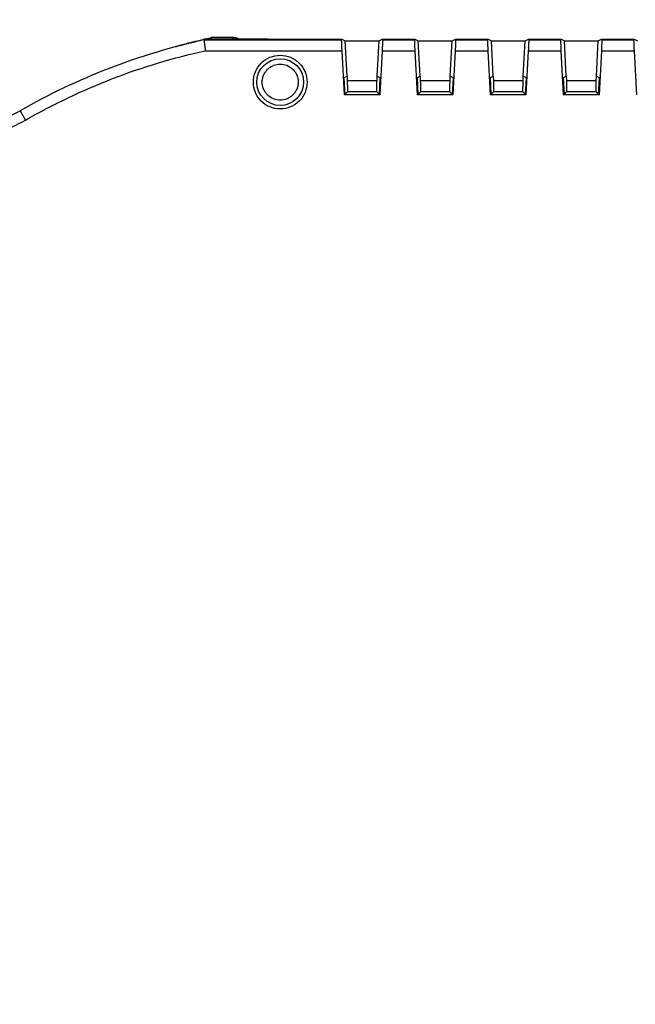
# Model space of a CAD drawing. Header units: millimetres. Extents: x 10 to 410, y 10 to 314.
# Tile 10 of 21: x 235 to 264, y 129 to 175. Entities that reach past the tile are written whole.
import ezdxf

# ---------------------------------------------------------------- set-up
doc = ezdxf.new("R2010")
doc.units = ezdxf.units.MM
doc.header["$LTSCALE"] = 1.5
doc.layers.add('DIMENSIONS', color=140, linetype='Continuous', lineweight=25)
doc.styles.add('SLDTEXTSTYLE0', font='TXT', dxfattribs={"width": 0.7})
doc.dimstyles.new('SLDDIMSTYLE2', dxfattribs={"dimtxt": 3.237012, "dimasz": 4.953, "dimexe": 0, "dimexo": 0.0625, "dimgap": 0.809253, "dimtad": 0, "dimtih": 1, "dimtoh": 1, "dimrnd": 1e-09, "dimzin": 4, "dimdsep": 46, "dimtxsty": 'SLDTEXTSTYLE0', "dimsah": 1, "dimcen": 0.09, "dimadec": 0, "dimazin": 1, "dimtfac": 1, "dimtofl": 0, "dimtmove": 0, "dimatfit": 3, "dimfxl": 0, "dimfrac": 2, "dimtolj": 1, "dimtzin": 12, "dimarcsym": 0})

# ---------------------------------------------------------------- blocks, each defined once
blk = doc.blocks.new('_D_4')
at = {"layer": 'DIMENSIONS'}
for p, q in [((163.524, 130.875), (163.524, 197.658)), ((278.524, 153.083), (278.524, 197.658)), ((163.524, 192.895), (211.851, 192.895)), ((216.237, 192.895), (215.15, 192.895)), ((215.15, 192.895), (215.15, 187.751)), ((225.856, 192.895), (226.943, 192.895)), ((226.943, 192.895), (226.943, 187.751)), ((278.524, 192.895), (230.243, 192.895)), ((215.15, 187.751), (216.237, 187.751)), ((226.943, 187.751), (225.856, 187.751))]:
    blk.add_line(p, q, dxfattribs=at)
for points in [[(163.524, 192.895), (168.477, 192.133), (168.477, 193.657)], [(278.524, 192.895), (273.571, 193.657), (273.571, 192.133)]]:
    blk.add_solid(points, dxfattribs=at)
at = {"layer": 'DIMENSIONS', "char_height": 3.175, "attachment_point": 1, "style": 'SLDTEXTSTYLE0'}
for s, insert in [('115.0', (214.891, 197.713)), ('4.53', (216.237, 191.843))]:
    blk.add_mtext(s, dxfattribs=dict(at, insert=insert))

msp = doc.modelspace()

# ---------------------------------------------------------------- linework, layer by layer
for p, q in [((243.624, 173.771), (244.321, 173.933)), ((243.995, 173.824), (243.992, 173.855)), ((246.378, 173.855), (243.992, 173.855)), ((243.995, 173.824), (250.398, 173.824)), ((244.321, 173.933), (244.331, 173.845)), ((245.377, 173.933), (244.321, 173.933)), ((245.377, 173.933), (245.293, 173.845)), ((246.386, 173.865), (246.378, 173.855)), ((246.963, 173.865), (246.386, 173.865)), ((246.963, 173.865), (250.409, 173.865)), ((250.398, 173.824), (250.409, 173.865)), ((250.409, 173.865), (250.562, 173.791)), ((250.648, 172.139), (250.562, 173.791)), ((250.562, 173.791), (252.136, 173.791)), ((252.049, 172.139), (252.136, 173.791)), ((252.136, 173.791), (252.288, 173.865)), ((252.288, 173.865), (252.3, 173.824)), ((252.288, 173.865), (253.809, 173.865)), ((252.3, 173.824), (253.798, 173.824)), ((253.798, 173.824), (253.809, 173.865)), ((253.809, 173.865), (253.962, 173.791)), ((254.048, 172.139), (253.962, 173.791)), ((253.962, 173.791), (255.536, 173.791)), ((255.449, 172.139), (255.536, 173.791)), ((255.536, 173.791), (255.688, 173.865)), ((255.688, 173.865), (255.7, 173.824)), ((255.688, 173.865), (257.209, 173.865)), ((255.7, 173.824), (257.198, 173.824)), ((257.198, 173.824), (257.209, 173.865)), ((257.209, 173.865), (257.362, 173.791)), ((257.448, 172.139), (257.362, 173.791)), ((257.362, 173.791), (258.936, 173.791)), ((258.849, 172.139), (258.936, 173.791)), ((258.936, 173.791), (259.088, 173.865)), ((259.088, 173.865), (259.1, 173.824)), ((259.088, 173.865), (260.609, 173.865)), ((259.1, 173.824), (260.598, 173.824)), ((260.598, 173.824), (260.609, 173.865)), ((260.609, 173.865), (260.762, 173.791)), ((260.848, 172.139), (260.762, 173.791)), ((260.762, 173.791), (262.336, 173.791)), ((262.249, 172.139), (262.336, 173.791)), ((262.336, 173.791), (262.488, 173.865)), ((262.488, 173.865), (262.5, 173.824)), ((262.488, 173.865), (264.009, 173.865)), ((262.5, 173.824), (263.998, 173.824)), ((263.998, 173.824), (264.009, 173.865)), ((264.009, 173.865), (264.162, 173.791)), ((244.049, 173.325), (250.416, 173.325)), ((250.524, 171.265), (250.416, 173.325)), ((252.282, 173.325), (252.174, 171.265)), ((252.282, 173.325), (253.816, 173.325)), ((253.924, 171.265), (253.816, 173.325)), ((255.682, 173.325), (255.574, 171.265)), ((255.682, 173.325), (257.216, 173.325)), ((257.324, 171.265), (257.216, 173.325)), ((259.082, 173.325), (258.974, 171.265)), ((259.082, 173.325), (260.616, 173.325)), ((260.724, 171.265), (260.616, 173.325)), ((262.482, 173.325), (262.374, 171.265)), ((262.482, 173.325), (264.016, 173.325)), ((264.124, 171.265), (264.016, 173.325)), ((250.648, 172.139), (250.504, 172.065)), ((250.504, 172.065), (250.544, 171.287)), ((250.663, 172.139), (250.648, 172.139)), ((250.671, 171.927), (250.663, 172.139)), ((252.027, 171.927), (250.671, 171.927)), ((252.034, 172.139), (252.027, 171.927)), ((252.049, 172.139), (252.034, 172.139)), ((252.194, 172.065), (252.049, 172.139)), ((252.153, 171.287), (252.194, 172.065)), ((254.048, 172.139), (253.904, 172.065)), ((253.904, 172.065), (253.944, 171.287)), ((254.063, 172.139), (254.048, 172.139)), ((254.071, 171.927), (254.063, 172.139)), ((255.427, 171.927), (254.071, 171.927)), ((255.434, 172.139), (255.427, 171.927)), ((255.449, 172.139), (255.434, 172.139)), ((255.594, 172.065), (255.449, 172.139)), ((255.553, 171.287), (255.594, 172.065)), ((257.448, 172.139), (257.304, 172.065)), ((257.304, 172.065), (257.344, 171.287)), ((257.463, 172.139), (257.448, 172.139)), ((257.471, 171.927), (257.463, 172.139)), ((258.827, 171.927), (257.471, 171.927)), ((258.834, 172.139), (258.827, 171.927)), ((258.849, 172.139), (258.834, 172.139)), ((258.994, 172.065), (258.849, 172.139)), ((258.953, 171.287), (258.994, 172.065)), ((260.848, 172.139), (260.704, 172.065)), ((260.704, 172.065), (260.744, 171.287)), ((260.863, 172.139), (260.848, 172.139)), ((260.871, 171.927), (260.863, 172.139)), ((262.227, 171.927), (260.871, 171.927)), ((262.234, 172.139), (262.227, 171.927)), ((262.249, 172.139), (262.234, 172.139)), ((262.394, 172.065), (262.249, 172.139)), ((262.353, 171.287), (262.394, 172.065)), ((250.524, 171.265), (250.544, 171.287)), ((250.544, 171.287), (250.679, 171.427)), ((250.679, 171.427), (252.018, 171.427)), ((252.018, 171.427), (252.153, 171.287)), ((252.153, 171.287), (252.174, 171.265)), ((253.924, 171.265), (253.944, 171.287)), ((253.944, 171.287), (254.079, 171.427)), ((254.079, 171.427), (255.418, 171.427)), ((255.418, 171.427), (255.553, 171.287)), ((255.553, 171.287), (255.574, 171.265)), ((257.324, 171.265), (257.344, 171.287)), ((257.344, 171.287), (257.479, 171.427)), ((257.479, 171.427), (258.818, 171.427)), ((258.818, 171.427), (258.953, 171.287)), ((258.953, 171.287), (258.974, 171.265)), ((260.724, 171.265), (260.744, 171.287)), ((260.744, 171.287), (260.879, 171.427)), ((260.879, 171.427), (262.218, 171.427)), ((262.218, 171.427), (262.353, 171.287)), ((262.353, 171.287), (262.374, 171.265)), ((252.174, 171.265), (250.524, 171.265)), ((255.574, 171.265), (253.924, 171.265)), ((258.974, 171.265), (257.324, 171.265)), ((262.374, 171.265), (260.724, 171.265)), ((235.419, 170.554), (235.434, 170.527)), ((235.434, 170.527), (235.682, 170.094))]:
    msp.add_line(p, q)
msp.add_circle((247.54, 171.865), 1.089)
for centre, radius, start, end in [((250.424, 144.365), 30.153, 102.3095, 119.8112), ((233.024, 174.733), 4.847, 249.9021, 299.8112)]:
    msp.add_arc(centre, radius, start, end)
for points, knots in [([(243.108, 173.629), (243.088, 173.623), (243.048, 173.613), (242.99, 173.597), (242.924, 173.579), (242.853, 173.56), (242.784, 173.54), (242.728, 173.524), (242.687, 173.512), (242.661, 173.504), (242.657, 173.502), (242.655, 173.502)], [0, 0, 0, 0, 0.085737, 0.171025, 0.257253, 0.386181, 0.512981, 0.638027, 0.763502, 0.880255, 1, 1, 1, 1]), ([(243.616, 173.753), (243.614, 173.753), (243.612, 173.753), (243.601, 173.751), (243.579, 173.746), (243.543, 173.738), (243.486, 173.724), (243.417, 173.707), (243.337, 173.688), (243.251, 173.666), (243.192, 173.651), (243.163, 173.643)], [0, 0, 0, 0, 0.080878, 0.159608, 0.237437, 0.363162, 0.487793, 0.614974, 0.744224, 0.872554, 1, 1, 1, 1]), ([(243.995, 173.824), (243.996, 173.822), (243.996, 173.817), (243.998, 173.797), (244.002, 173.766), (244.006, 173.723), (244.012, 173.666), (244.021, 173.584), (244.034, 173.469), (244.044, 173.376), (244.049, 173.325)], [0, 0, 0, 0, 0.095354, 0.193052, 0.293119, 0.395574, 0.500437, 0.632345, 0.798899, 1, 1, 1, 1]), ([(245.628, 173.855), (245.607, 173.87), (245.534, 173.923), (245.442, 173.929), (245.377, 173.933)], [0, 0, 0, 0, 0.295055, 1, 1, 1, 1]), ([(250.416, 173.325), (250.415, 173.349), (250.412, 173.396), (250.409, 173.464), (250.406, 173.529), (250.404, 173.588), (250.402, 173.642), (250.4, 173.689), (250.399, 173.729), (250.398, 173.762), (250.397, 173.788), (250.397, 173.807), (250.397, 173.82), (250.398, 173.823), (250.398, 173.824)], [0, 0, 0, 0, 0.0941151, 0.1862633, 0.2764461, 0.3646655, 0.4509233, 0.5352215, 0.6175625, 0.6979486, 0.7763824, 0.8528668, 0.9274049, 1, 1, 1, 1]), ([(252.3, 173.824), (252.3, 173.822), (252.3, 173.818), (252.3, 173.801), (252.3, 173.774), (252.299, 173.736), (252.298, 173.689), (252.295, 173.632), (252.293, 173.565), (252.29, 173.491), (252.286, 173.41), (252.283, 173.354), (252.282, 173.325)], [0, 0, 0, 0, 0.087354, 0.177505, 0.27046, 0.366223, 0.464799, 0.566191, 0.670405, 0.777442, 0.887306, 1, 1, 1, 1]), ([(253.816, 173.325), (253.815, 173.349), (253.812, 173.396), (253.809, 173.464), (253.806, 173.529), (253.804, 173.588), (253.802, 173.642), (253.8, 173.689), (253.799, 173.729), (253.798, 173.762), (253.797, 173.788), (253.797, 173.807), (253.797, 173.82), (253.798, 173.823), (253.798, 173.824)], [0, 0, 0, 0, 0.094115, 0.186263, 0.276446, 0.364666, 0.450923, 0.535222, 0.617562, 0.697949, 0.776382, 0.852867, 0.927405, 1, 1, 1, 1]), ([(255.7, 173.824), (255.7, 173.822), (255.7, 173.818), (255.7, 173.801), (255.7, 173.774), (255.699, 173.736), (255.698, 173.689), (255.695, 173.632), (255.693, 173.565), (255.69, 173.491), (255.686, 173.41), (255.683, 173.354), (255.682, 173.325)], [0, 0, 0, 0, 0.087354, 0.177505, 0.27046, 0.366223, 0.464799, 0.566191, 0.670405, 0.777442, 0.887306, 1, 1, 1, 1]), ([(257.216, 173.325), (257.215, 173.349), (257.212, 173.396), (257.209, 173.464), (257.206, 173.529), (257.204, 173.588), (257.202, 173.642), (257.2, 173.689), (257.199, 173.729), (257.198, 173.762), (257.197, 173.788), (257.197, 173.807), (257.197, 173.82), (257.198, 173.823), (257.198, 173.824)], [0, 0, 0, 0, 0.094115, 0.186263, 0.276446, 0.364666, 0.450923, 0.535222, 0.617562, 0.697949, 0.776382, 0.852867, 0.927405, 1, 1, 1, 1]), ([(259.1, 173.824), (259.1, 173.822), (259.1, 173.818), (259.1, 173.801), (259.1, 173.774), (259.099, 173.736), (259.098, 173.689), (259.095, 173.632), (259.093, 173.565), (259.09, 173.491), (259.086, 173.41), (259.083, 173.354), (259.082, 173.325)], [0, 0, 0, 0, 0.087354, 0.177505, 0.27046, 0.366223, 0.464799, 0.566191, 0.670405, 0.777442, 0.887306, 1, 1, 1, 1]), ([(260.616, 173.325), (260.615, 173.349), (260.612, 173.396), (260.609, 173.464), (260.606, 173.529), (260.604, 173.588), (260.602, 173.642), (260.6, 173.689), (260.599, 173.729), (260.598, 173.762), (260.597, 173.788), (260.597, 173.807), (260.597, 173.82), (260.598, 173.823), (260.598, 173.824)], [0, 0, 0, 0, 0.094115, 0.186263, 0.276446, 0.364666, 0.450923, 0.535222, 0.617562, 0.697949, 0.776382, 0.852867, 0.927405, 1, 1, 1, 1]), ([(262.5, 173.824), (262.5, 173.822), (262.5, 173.818), (262.5, 173.801), (262.5, 173.774), (262.499, 173.736), (262.498, 173.689), (262.495, 173.632), (262.493, 173.565), (262.49, 173.491), (262.486, 173.41), (262.483, 173.354), (262.482, 173.325)], [0, 0, 0, 0, 0.087354, 0.177505, 0.27046, 0.366223, 0.464799, 0.566191, 0.670405, 0.777442, 0.887306, 1, 1, 1, 1]), ([(264.016, 173.325), (264.015, 173.349), (264.012, 173.396), (264.009, 173.464), (264.006, 173.529), (264.004, 173.588), (264.002, 173.642), (264, 173.689), (263.999, 173.729), (263.998, 173.762), (263.997, 173.788), (263.997, 173.807), (263.997, 173.82), (263.998, 173.823), (263.998, 173.824)], [0, 0, 0, 0, 0.094115, 0.186263, 0.276446, 0.364666, 0.450923, 0.535222, 0.617562, 0.697949, 0.776382, 0.852867, 0.927405, 1, 1, 1, 1]), ([(242.709, 173.509), (242.704, 173.509), (242.685, 173.508), (242.668, 173.505), (242.655, 173.502)], [0, 0, 0, 0, 0.0369256, 0.1612545, 0.1612545, 0.1612545, 0.1612545]), ([(248.79, 171.865), (248.79, 172.029), (248.758, 172.192), (248.633, 172.495), (248.54, 172.633), (248.309, 172.865), (248.17, 172.957), (247.868, 173.082), (247.704, 173.115), (247.377, 173.115), (247.213, 173.082), (246.911, 172.957), (246.772, 172.865), (246.541, 172.633), (246.448, 172.495), (246.323, 172.192), (246.29, 172.029), (246.29, 171.701), (246.323, 171.538), (246.448, 171.235), (246.541, 171.097), (246.772, 170.865), (246.911, 170.773), (247.213, 170.648), (247.377, 170.615), (247.704, 170.615), (247.868, 170.648), (248.17, 170.773), (248.309, 170.865), (248.54, 171.097), (248.633, 171.235), (248.758, 171.538), (248.79, 171.701), (248.79, 171.865)], [0, 0, 0, 0, 0.0625, 0.0625, 0.125, 0.125, 0.1875, 0.1875, 0.25, 0.25, 0.3125, 0.3125, 0.375, 0.375, 0.4375, 0.4375, 0.5, 0.5, 0.5625, 0.5625, 0.625, 0.625, 0.6875, 0.6875, 0.75, 0.75, 0.8125, 0.8125, 0.875, 0.875, 0.9375, 0.9375, 1, 1, 1, 1]), ([(246.701, 171.865), (246.702, 171.891), (246.703, 171.944), (246.715, 172.022), (246.733, 172.099), (246.769, 172.203), (246.834, 172.329), (246.943, 172.462), (247.076, 172.572), (247.272, 172.673), (247.54, 172.725), (247.865, 172.663), (248.102, 172.507), (248.247, 172.329), (248.324, 172.18), (248.371, 172.023), (248.377, 171.918), (248.38, 171.865)], [0, 0, 0, 0, 0.030144, 0.060068, 0.090041, 0.120331, 0.185238, 0.250541, 0.315449, 0.380751, 0.500409, 0.620068, 0.749585, 0.814494, 0.879795, 0.939801, 1, 1, 1, 1]), ([(248.38, 171.865), (248.379, 171.839), (248.378, 171.786), (248.366, 171.708), (248.348, 171.631), (248.312, 171.527), (248.247, 171.401), (248.138, 171.268), (248.005, 171.158), (247.809, 171.057), (247.54, 171.005), (247.215, 171.067), (246.979, 171.223), (246.834, 171.401), (246.757, 171.55), (246.709, 171.707), (246.704, 171.812), (246.701, 171.865)], [0, 0, 0, 0, 0.030144, 0.060068, 0.090041, 0.120331, 0.185238, 0.250541, 0.315449, 0.380751, 0.500409, 0.620068, 0.749585, 0.814494, 0.879795, 0.939801, 1, 1, 1, 1]), ([(250.679, 171.427), (250.68, 171.428), (250.68, 171.43), (250.681, 171.443), (250.681, 171.467), (250.681, 171.508), (250.68, 171.573), (250.679, 171.652), (250.676, 171.74), (250.674, 171.833), (250.672, 171.895), (250.671, 171.927)], [0, 0, 0, 0, 0.079074, 0.158774, 0.240301, 0.367271, 0.499965, 0.626817, 0.759682, 0.878366, 1, 1, 1, 1]), ([(252.027, 171.927), (252.026, 171.906), (252.025, 171.865), (252.023, 171.804), (252.021, 171.733), (252.019, 171.653), (252.017, 171.575), (252.016, 171.509), (252.016, 171.463), (252.017, 171.433), (252.018, 171.429), (252.018, 171.427)], [0, 0, 0, 0, 0.079111, 0.158845, 0.240403, 0.367407, 0.500114, 0.626955, 0.759784, 0.878422, 1, 1, 1, 1]), ([(254.079, 171.427), (254.08, 171.428), (254.08, 171.43), (254.081, 171.443), (254.081, 171.467), (254.081, 171.508), (254.08, 171.573), (254.079, 171.652), (254.076, 171.74), (254.074, 171.833), (254.072, 171.895), (254.071, 171.927)], [0, 0, 0, 0, 0.079074, 0.158774, 0.240301, 0.367271, 0.499965, 0.626817, 0.759682, 0.878366, 1, 1, 1, 1]), ([(255.427, 171.927), (255.426, 171.906), (255.425, 171.865), (255.423, 171.804), (255.421, 171.733), (255.419, 171.653), (255.417, 171.575), (255.416, 171.509), (255.416, 171.463), (255.417, 171.433), (255.418, 171.429), (255.418, 171.427)], [0, 0, 0, 0, 0.079111, 0.158845, 0.240403, 0.367407, 0.500114, 0.626955, 0.759784, 0.878422, 1, 1, 1, 1]), ([(257.479, 171.427), (257.48, 171.428), (257.48, 171.43), (257.481, 171.443), (257.481, 171.467), (257.481, 171.508), (257.48, 171.573), (257.479, 171.652), (257.476, 171.74), (257.474, 171.833), (257.472, 171.895), (257.471, 171.927)], [0, 0, 0, 0, 0.079074, 0.158774, 0.240301, 0.367271, 0.499965, 0.626817, 0.759682, 0.878366, 1, 1, 1, 1]), ([(258.827, 171.927), (258.826, 171.906), (258.825, 171.865), (258.823, 171.804), (258.821, 171.733), (258.819, 171.653), (258.817, 171.575), (258.816, 171.509), (258.816, 171.463), (258.817, 171.433), (258.818, 171.429), (258.818, 171.427)], [0, 0, 0, 0, 0.0791107, 0.158845, 0.2404025, 0.3674066, 0.5001141, 0.6269546, 0.7597835, 0.8784221, 1, 1, 1, 1]), ([(260.879, 171.427), (260.88, 171.428), (260.88, 171.43), (260.881, 171.443), (260.881, 171.467), (260.881, 171.508), (260.88, 171.573), (260.879, 171.652), (260.876, 171.74), (260.874, 171.833), (260.872, 171.895), (260.871, 171.927)], [0, 0, 0, 0, 0.079074, 0.158774, 0.240301, 0.367271, 0.499965, 0.626817, 0.759682, 0.878366, 1, 1, 1, 1]), ([(262.227, 171.927), (262.226, 171.906), (262.225, 171.865), (262.223, 171.804), (262.221, 171.733), (262.219, 171.653), (262.217, 171.575), (262.216, 171.509), (262.216, 171.463), (262.217, 171.433), (262.218, 171.429), (262.218, 171.427)], [0, 0, 0, 0, 0.0791107, 0.158845, 0.2404025, 0.3674066, 0.5001141, 0.6269546, 0.7597835, 0.8784221, 1, 1, 1, 1])]:
    msp.add_open_spline(points, degree=3, knots=knots)
for points in [[(235.682, 170.094), (238.286, 171.586), (241.118, 172.68), (244.049, 173.325)], [(234.85, 169.708), (235.138, 169.813), (235.416, 169.942), (235.682, 170.094)]]:
    msp.add_open_spline(points, degree=3)

# ---------------------------------------------------------------- dimensions: what is measured, and where the dimension line sits
at = {"layer": 'DIMENSIONS'}
dim = msp.add_linear_dim(base=(278.524, 192.895), p1=(163.524, 128.97), p2=(278.524, 151.178), dimstyle='SLDDIMSTYLE2', dxfattribs=at)
dim.commit()
dim.dimension.update_dxf_attribs({"geometry": '_D_4', "text_midpoint": (221.047, 192.895), "dimtype": 160})

doc.saveas('drawing.dxf')
